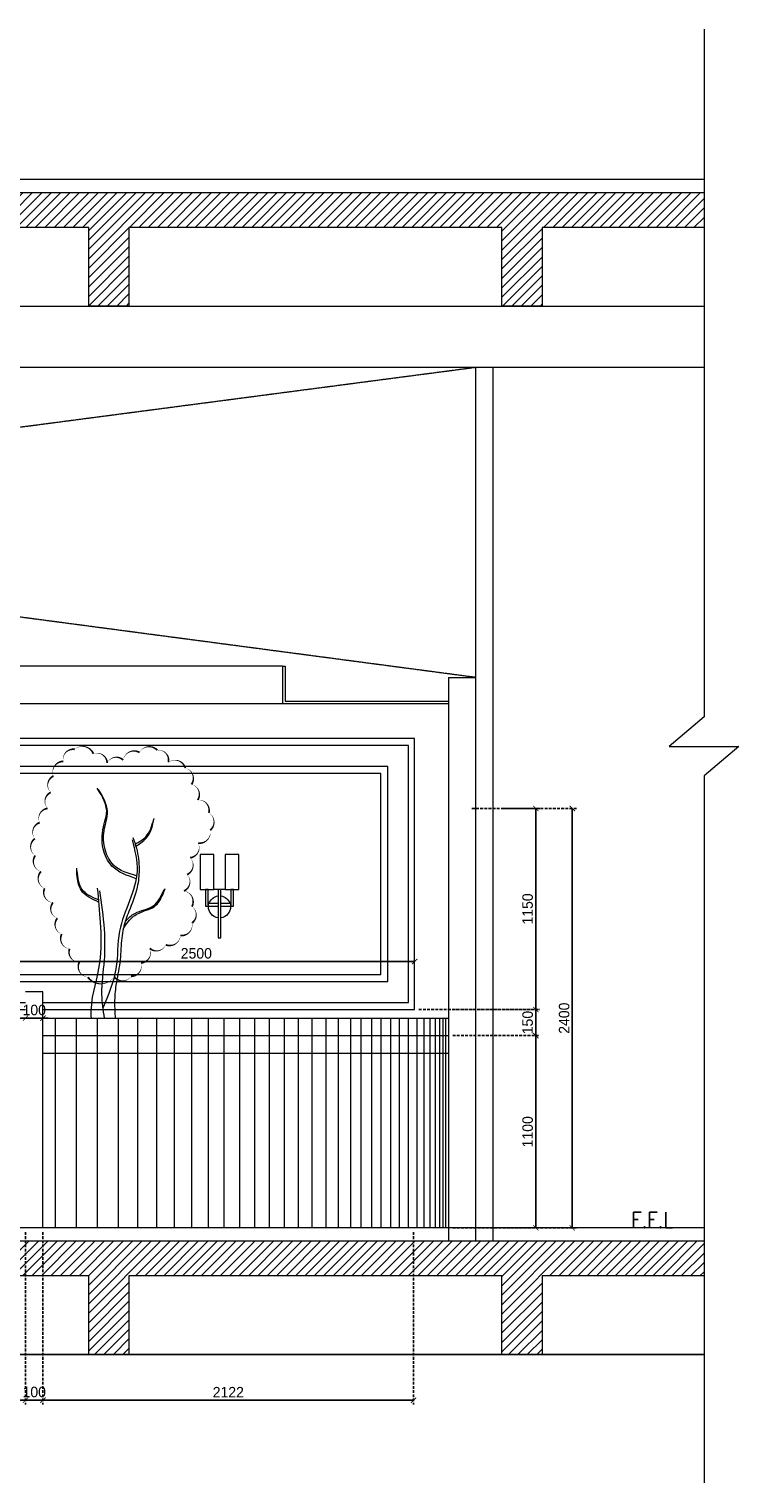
# Model space of a CAD drawing. Header units: millimetres. Extents: x 325 to 282792, y 120 to 12645.
# Tile 15 of 15: x 278727 to 282792, y 4326 to 12645. Entities that reach past the tile are written whole.
import ezdxf

# ---------------------------------------------------------------- set-up
doc = ezdxf.new("R2010")
doc.units = ezdxf.units.MM
doc.header["$LTSCALE"] = 2.5
doc.linetypes.add('DASHED2', pattern=[9.525, 6.35, -3.175])
doc.linetypes.add('HIDDEN', pattern=[0.375, 0.25, -0.125])
for name, color, linetype, lineweight in [('Dimension', 40, 'Continuous', 0), ('ELEVATION 1', 143, 'Continuous', 18), ('ELEVATION 2', 33, 'Continuous', 15), ('ELEVATION 3', 23, 'Continuous', 13), ('ELEVATION 4', 157, 'Continuous', 9), ('ELEVATION 5', 156, 'Continuous', 5), ('HATCH LIGHT', 250, 'Continuous', 0), ('HATCH MEDIUM', 251, 'Continuous', 5), ('ROOM TEXT', 7, 'Continuous', 5)]:
    doc.layers.add(name, color=color, linetype=linetype, lineweight=lineweight)
doc.layers.add('ELEVATION-4', color=8, linetype='Continuous')
doc.styles.add('MTEXT', font='romans.shx', dxfattribs={"width": 0.85})
doc.styles.get("Standard").update_dxf_attribs({"font": 'GOTHIC.TTF'})
doc.dimstyles.new('AJKD_30', dxfattribs={"dimscale": 30, "dimtxt": 2, "dimasz": 1, "dimexe": 0.8, "dimexo": 0.8, "dimgap": 0.5, "dimtad": 1, "dimdec": 0, "dimzin": 0, "dimdsep": 46, "dimtxsty": 'Standard', "dimblk": 'ARCHTICK', "dimcen": 0.125, "dimclrd": 251, "dimclre": 251, "dimclrt": 42, "dimadec": 0, "dimazin": 0, "dimtfac": 1, "dimtdec": 0, "dimtix": 1, "dimtmove": 1, "dimatfit": 3, "dimfxl": 0, "dimtolj": 1, "dimtzin": 0, "dimarcsym": 0})
pattern_1 = [(45, (-139501.004, -30552.65), (-26.9407684, 26.9407684), [])]

# ---------------------------------------------------------------- blocks, each defined once
blk = doc.blocks.new('tree')
blk.add_lwpolyline([(286337.7, 42421.4, 0, 10.7, -0.520567), (286288.5, 42507.2, 0, 10.7, -0.520567), (286288.5, 42507.2, 0, 10.7, -0.520567), (286232.9, 42583.4, 0, 10.7, -0.520567), (286232.9, 42583.4, 0, 10.7, -0.520567), (286188.4, 42667.6, 0, 10.7, -0.520567), (286188.4, 42667.6, 0, 10.7, -0.520567), (286162.9, 42758.2, 0, 10.7, -0.520567), (286162.9, 42758.2, 0, 10.7, -0.520567), (286138.2, 42848.1, 0, 10.7, -0.520567), (286138.2, 42848.1, 0, 10.7, -0.520567), (286089.9, 42929.4, 0, 10.7, -0.520567), (286089.9, 42929.4, 0, 10.7, -0.520567), (286069.6, 43026, 0, 10.7, -0.520567), (286069.6, 43026, 0, 10.7, -0.520567), (286036.5, 43117.4, 0, 10.7, -0.520567), (286036.5, 43117.4, 0, 10.7, -0.520567), (286034, 43214, 0, 10.7, -0.520567), (286034, 43214, 0, 10.7, -0.520567), (286061.9, 43305.5, 0, 10.7, -0.520567), (286061.9, 43305.5, 0, 10.7, -0.520567), (286107.7, 43386.8, 0, 10.7, -0.520567), (286107.7, 43386.8, 0, 10.7, -0.520567), (286125.5, 43478.3, 0, 10.7, -0.520567), (286125.5, 43478.3, 0, 10.7, -0.520567), (286140.7, 43572.3, 0, 10.7, -0.520567), (286140.7, 43572.3, 0, 10.7, -0.520567), (286196.7, 43656.2, 0, 10.7, -0.520567), (286196.7, 43656.2, 0, 10.7, -0.520567), (286262.8, 43724.8, 0, 10.7, -0.520567), (286262.8, 43724.8, 0, 10.7, -0.520567), (286369.5, 43699.4, 0, 10.7, -0.520567), (286369.5, 43699.4, 0, 10.7, -0.520567), (286448.4, 43646, 0, 10.7, -0.520567), (286448.4, 43646, 0, 10.7, -0.520567), (286539.9, 43663.8, 0, 10.7, -0.520567), (286539.9, 43663.8, 0, 10.7, -0.520567), (286633.9, 43707, 0, 10.7, -0.520567), (286633.9, 43707, 0, 10.7, -0.520567), (286735.6, 43719.7, 0, 10.7, -0.520567), (286735.6, 43719.7, 0, 10.7, -0.520567), (286799.2, 43651.1, 0, 10.7, -0.520567), (286799.2, 43651.1, 0, 10.7, -0.520567), (286895.8, 43618.1, 0, 10.7, -0.520567), (286895.8, 43618.1, 0, 10.7, -0.520567), (286931.4, 43524, 0, 10.7, -0.520567), (286931.4, 43524, 0, 10.7, -0.520567), (286967, 43435.1, 0, 10.7, -0.520567), (286967, 43435.1, 0, 10.7, -0.520567), (287030.5, 43361.4, 0, 10.7, -0.520567), (287030.5, 43361.4, 0, 10.7, -0.520567), (287038.2, 43262.3, 0, 10.7, -0.520567), (287038.2, 43262.3, 0, 10.7, -0.520567), (286969.5, 43188.6, 0, 10.7, -0.520567), (286969.5, 43188.6, 0, 10.7, -0.520567), (286923.8, 43104.7, 0, 10.7, -0.520567), (286923.8, 43104.7, 0, 10.7, -0.520567), (286906, 43008.2, 0, 10.7, -0.520567), (286906, 43008.2, 0, 10.7, -0.520567), (286888.2, 42914.2, 0, 10.7, -0.520567), (286888.2, 42914.2, 0, 10.7, -0.520567), (286933.9, 42825.2, 0, 10.7, -0.520567), (286933.9, 42825.2, 0, 10.7, -0.520567), (286933.9, 42731.2, 0, 10.7, -0.520567), (286933.9, 42731.2, 0, 10.7, -0.520567), (286867.8, 42660, 0, 10.7, -0.520567), (286867.8, 42660, 0, 10.7, -0.520567), (286783.9, 42606.7, 0, 10.7, -0.520567), (286783.9, 42606.7, 0, 10.7, -0.520567), (286692.4, 42586.4, 0, 10.7, -0.520567), (286692.4, 42586.4, 0, 10.7, -0.520567), (286641.6, 42502.5, 0, 10.7, -0.520567), (286641.6, 42502.5, 0, 10.7, -0.520567), (286585.6, 42426.3, 0, 10.7, -0.520567), (286585.6, 42426.3, 0, 10.7, -0.520567), (286489, 42423.7, 0, 10.7, -0.520567), (286489, 42423.7, 0, 10.7, -0.520567)], format="xyseb", close=True)
for points in [[(286614.7, 42984.8), (286475.5, 43057.3), (286425.7, 43155.3), (286431.3, 43299.5), (286445.2, 43355.4), (286391.7, 43502.2)], [(286617.1, 43000.5), (286485.5, 43062.1), (286431, 43259.1), (286450, 43369.9), (286399.3, 43496)], [(286608.8, 43182.7), (286669.8, 43224.6), (286715.1, 43325)], [(286612.6, 43170.5), (286679.8, 43226.4), (286710.8, 43298.4), (286718.1, 43329.3)], [(286591.6, 43207), (286619.5, 43029.5), (286519.7, 42685.4), (286498.7, 42469.8), (286422.8, 42244)], [(286595.9, 43220.7), (286615.9, 43158.7), (286631.1, 43037.1), (286620.4, 42936), (286572.5, 42797.4), (286541.3, 42701.7), (286527.5, 42586), (286521, 42504.4), (286498.7, 42375.5), (286490.9, 42275), (286494, 42186.5)], [(286399.3, 42850.6), (286301.1, 42916.8), (286275.3, 43009.1), (286274.4, 43045.9)], [(286398.1, 42863.9), (286303.6, 42924.3), (286277.3, 43029.5)], [(286391.8, 42930), (286408.7, 42734.7), (286404.8, 42503.5), (286356, 42239.8), (286356, 42186.5)], [(286403.7, 42916.2), (286430.8, 42695), (286430.8, 42516.7), (286416.5, 42322.6), (286431, 42186.5)], [(286541, 42700.5), (286599.8, 42769.5), (286665.7, 42802), (286719.8, 42826.5), (286764.6, 42888.9), (286780.5, 42928.6)], [(286552.2, 42741.4), (286606.9, 42786.5), (286711.8, 42828.5), (286774.6, 42923.2)]]:
    blk.add_spline(points, degree=3)
blk = doc.blocks.new('E WL')
blk.add_line((-32.7, 276.1), (32.7, 276.1))
for points in [[(-111.4, 476.2), (-32.7, 476.2), (-32.7, 276.1), (-111.4, 276.1)], [(32.7, 476.2), (111.4, 476.2), (111.4, 276.1), (32.7, 276.1)], [(-79.5, 276.1), (-64.5, 276.1), (-64.5, 180.5), (-79.5, 180.5)], [(-7.5, 276.1), (7.5, 276.1), (7.5, 0), (-7.5, 0)], [(64.5, 276.1), (79.5, 276.1), (79.5, 180.5), (64.5, 180.5)]]:
    blk.add_lwpolyline(points, close=True)
for points in [[(-7.5, 180.5), (-64.5, 180.5), (-64.5, 195.5), (-7.5, 195.5)], [(7.5, 195.5), (64.5, 195.5), (64.5, 180.5), (7.5, 180.5)]]:
    blk.add_lwpolyline(points)
for start, end in [(176.59121, 263.10582), (96.89418, 162.68536), (17.31464, 83.21619), (276.78381, 3.40879)]:
    blk.add_arc((0.1, 176.8), 62.9, start, end)
blk = doc.blocks.new('_ArchTick')
at = {"color": 0, "linetype": 'ByBlock', "const_width": 0.15}
blk.add_lwpolyline([(-0.5, -0.5), (0.5, 0.5)], dxfattribs=at)
blk = doc.blocks.new('*D158')
at = {"layer": 'Defpoints', "color": 0}
for p in [(278706.7, 5785.3), (278806.7, 5785.3), (278806.7, 4799.3)]:
    blk.add_point(p, dxfattribs=at)
at = {"layer": 'Dimension', "color": 251, "linetype": 'DASHED2', "lineweight": -2}
for p, q in [((278706.7, 5761.3), (278706.7, 4775.3)), ((278806.7, 5761.3), (278806.7, 4775.3))]:
    blk.add_line(p, q, dxfattribs=at)
at = {"layer": 'Dimension', "color": 251, "lineweight": -2}
for p, q in [((278706.7, 4799.3), (278676.7, 4799.3)), ((278706.7, 4799.3), (278806.7, 4799.3)), ((278806.7, 4799.3), (278836.7, 4799.3))]:
    blk.add_line(p, q, dxfattribs=at)
at = {"layer": 'Dimension', "color": 251, "lineweight": -2, "xscale": 30, "yscale": 30, "zscale": 30}
blk.add_blockref('_ArchTick', (278706.7, 4799.3), dxfattribs=at)
at = {"layer": 'Dimension', "color": 251, "lineweight": -2, "xscale": 30, "yscale": 30, "zscale": 30, "rotation": 180}
blk.add_blockref('_ArchTick', (278806.7, 4799.3), dxfattribs=at)
at = {"layer": 'Dimension', "color": 42, "insert": (278756.7, 4845.8), "char_height": 60, "attachment_point": 5}
blk.add_mtext('\\A1;100', dxfattribs=at)
blk = doc.blocks.new('*D159')
at = {"layer": 'Defpoints', "color": 0}
for p in [(278806.7, 5785.3), (280929.2, 5785.3), (280929.2, 4799.3)]:
    blk.add_point(p, dxfattribs=at)
at = {"layer": 'Dimension', "color": 251, "linetype": 'DASHED2', "lineweight": -2}
for p, q in [((278806.7, 5761.3), (278806.7, 4775.3)), ((280929.2, 5761.3), (280929.2, 4775.3))]:
    blk.add_line(p, q, dxfattribs=at)
at = {"layer": 'Dimension', "color": 251, "lineweight": -2}
blk.add_line((278806.7, 4799.3), (280929.2, 4799.3), dxfattribs=at)
at = {"layer": 'Dimension', "color": 251, "lineweight": -2, "xscale": 30, "yscale": 30, "zscale": 30, "rotation": 180}
blk.add_blockref('_ArchTick', (278806.7, 4799.3), dxfattribs=at)
at = {"layer": 'Dimension', "color": 251, "lineweight": -2, "xscale": 30, "yscale": 30, "zscale": 30}
blk.add_blockref('_ArchTick', (280929.2, 4799.3), dxfattribs=at)
at = {"layer": 'Dimension', "color": 42, "insert": (279868, 4845.1), "char_height": 60, "attachment_point": 5}
blk.add_mtext('\\A1;2122', dxfattribs=at)
blk = doc.blocks.new('*D175')
at = {"layer": 'Defpoints', "color": 0}
for p in [(278434.7, 7309.5), (280935.2, 7309.5), (280935.2, 7309.5)]:
    blk.add_point(p, dxfattribs=at)
at = {"layer": 'Dimension', "color": 251, "lineweight": -2}
blk.add_line((278434.7, 7309.5), (280935.2, 7309.5), dxfattribs=at)
at = {"layer": 'Dimension', "color": 251, "lineweight": -2, "xscale": 30, "yscale": 30, "zscale": 30, "rotation": 180}
blk.add_blockref('_ArchTick', (278434.7, 7309.5), dxfattribs=at)
at = {"layer": 'Dimension', "color": 251, "lineweight": -2, "xscale": 30, "yscale": 30, "zscale": 30}
blk.add_blockref('_ArchTick', (280935.2, 7309.5), dxfattribs=at)
at = {"layer": 'Dimension', "color": 42, "insert": (279684.9, 7356), "char_height": 60, "attachment_point": 5}
blk.add_mtext('\\A1;2500', dxfattribs=at)
blk = doc.blocks.new('*D184')
at = {"layer": 'Defpoints', "color": 0}
for p in [(281129.2, 6885.3), (281129.2, 5785.3), (281629, 5785.3)]:
    blk.add_point(p, dxfattribs=at)
at = {"layer": 'Dimension', "color": 251, "linetype": 'DASHED2', "lineweight": -2}
for p, q in [((281153.2, 6885.3), (281653, 6885.3)), ((281153.2, 5785.3), (281653, 5785.3))]:
    blk.add_line(p, q, dxfattribs=at)
at = {"layer": 'Dimension', "color": 251, "lineweight": -2}
blk.add_line((281629, 6885.3), (281629, 5785.3), dxfattribs=at)
at = {"layer": 'Dimension', "color": 251, "lineweight": -2, "xscale": 30, "yscale": 30, "zscale": 30}
for p, rotation in [((281629, 6885.3), 90), ((281629, 5785.3), 270)]:
    blk.add_blockref('_ArchTick', p, dxfattribs=dict(at, rotation=rotation))
at = {"layer": 'Dimension', "color": 42, "insert": (281582.4, 6335.3), "char_height": 60, "attachment_point": 5, "rotation": 90}
blk.add_mtext('\\A1;1100', dxfattribs=at)
blk = doc.blocks.new('*D185')
at = {"layer": 'Defpoints', "color": 0}
for p in [(280935.2, 7035.3), (281629, 7035.3), (281129.2, 6885.3)]:
    blk.add_point(p, dxfattribs=at)
at = {"layer": 'Dimension', "color": 251, "linetype": 'DASHED2', "lineweight": -2}
for p, q in [((280959.2, 7035.3), (281653, 7035.3)), ((281153.2, 6885.3), (281653, 6885.3))]:
    blk.add_line(p, q, dxfattribs=at)
at = {"layer": 'Dimension', "color": 251, "lineweight": -2}
for p, q in [((281629, 7035.3), (281629, 7065.3)), ((281629, 6885.3), (281629, 7035.3)), ((281629, 6885.3), (281629, 6855.3))]:
    blk.add_line(p, q, dxfattribs=at)
at = {"layer": 'Dimension', "color": 251, "lineweight": -2, "xscale": 30, "yscale": 30, "zscale": 30}
for p, rotation in [((281629, 7035.3), 270), ((281629, 6885.3), 90)]:
    blk.add_blockref('_ArchTick', p, dxfattribs=dict(at, rotation=rotation))
at = {"layer": 'Dimension', "color": 42, "insert": (281582.4, 6960.3), "char_height": 60, "attachment_point": 5, "rotation": 90}
blk.add_mtext('\\A1;150', dxfattribs=at)
blk = doc.blocks.new('*D186')
at = {"layer": 'Defpoints', "color": 0}
for p in [(281239.2, 8185.3), (281629, 8185.3), (281129.2, 7035.3)]:
    blk.add_point(p, dxfattribs=at)
at = {"layer": 'Dimension', "color": 251, "linetype": 'DASHED2', "lineweight": -2}
for p, q in [((281263.2, 8185.3), (281653, 8185.3)), ((281153.2, 7035.3), (281653, 7035.3))]:
    blk.add_line(p, q, dxfattribs=at)
at = {"layer": 'Dimension', "color": 251, "lineweight": -2}
blk.add_line((281629, 7035.3), (281629, 8185.3), dxfattribs=at)
at = {"layer": 'Dimension', "color": 251, "lineweight": -2, "xscale": 30, "yscale": 30, "zscale": 30}
for p, rotation in [((281629, 8185.3), 90), ((281629, 7035.3), 270)]:
    blk.add_blockref('_ArchTick', p, dxfattribs=dict(at, rotation=rotation))
at = {"layer": 'Dimension', "color": 42, "insert": (281582.4, 7610.3), "char_height": 60, "attachment_point": 5, "rotation": 90}
blk.add_mtext('\\A1;1150', dxfattribs=at)
blk = doc.blocks.new('*D187')
at = {"layer": 'Defpoints', "color": 0}
for p in [(281417.7, 8185.3), (281417.7, 5785.3), (281838, 5785.3)]:
    blk.add_point(p, dxfattribs=at)
at = {"layer": 'Dimension', "color": 251, "linetype": 'DASHED2', "lineweight": -2}
for p, q in [((281441.7, 8185.3), (281862, 8185.3)), ((281441.7, 5785.3), (281862, 5785.3))]:
    blk.add_line(p, q, dxfattribs=at)
at = {"layer": 'Dimension', "color": 251, "lineweight": -2}
blk.add_line((281838, 8185.3), (281838, 5785.3), dxfattribs=at)
at = {"layer": 'Dimension', "color": 251, "lineweight": -2, "xscale": 30, "yscale": 30, "zscale": 30}
for p, rotation in [((281838, 8185.3), 90), ((281838, 5785.3), 270)]:
    blk.add_blockref('_ArchTick', p, dxfattribs=dict(at, rotation=rotation))
at = {"layer": 'Dimension', "color": 42, "insert": (281791.5, 6985.3), "char_height": 60, "attachment_point": 5, "rotation": 90}
blk.add_mtext('\\A1;2400', dxfattribs=at)
blk = doc.blocks.new('*D188')
at = {"layer": 'Defpoints', "color": 0}
for p in [(278706.7, 6985.3), (278706.7, 6985.3), (278806.7, 6985.3)]:
    blk.add_point(p, dxfattribs=at)
at = {"layer": 'Dimension', "color": 251, "lineweight": -2}
for p, q in [((278706.7, 6985.3), (278676.7, 6985.3)), ((278806.7, 6985.3), (278706.7, 6985.3)), ((278806.7, 6985.3), (278836.7, 6985.3))]:
    blk.add_line(p, q, dxfattribs=at)
at = {"layer": 'Dimension', "color": 251, "lineweight": -2, "xscale": 30, "yscale": 30, "zscale": 30}
blk.add_blockref('_ArchTick', (278706.7, 6985.3), dxfattribs=at)
at = {"layer": 'Dimension', "color": 251, "lineweight": -2, "xscale": 30, "yscale": 30, "zscale": 30, "rotation": 180}
blk.add_blockref('_ArchTick', (278806.7, 6985.3), dxfattribs=at)
at = {"layer": 'Dimension', "color": 42, "insert": (278756.7, 7031.8), "char_height": 60, "attachment_point": 5}
blk.add_mtext('\\A1;100', dxfattribs=at)

msp = doc.modelspace()

# ---------------------------------------------------------------- hatches: boundary and pattern name
at = {"layer": 'HATCH LIGHT'}
h = msp.add_hatch(dxfattribs=at)
h.set_pattern_fill('ANSI31', color=256, scale=12)
h.set_pattern_definition(pattern_1)
h.paths.add_polyline_path([(281129.2, 11710.3), (275955.7, 11710.3), (275955.7, 11510.3), (276702.9, 11510.3), (276702.9, 11060.3), (276932.9, 11060.3), (276932.9, 11510.3), (279068.9, 11510.3), (279068.9, 11060.3), (279298.9, 11060.3), (279298.9, 11510.3), (281129.2, 11510.3)])
h.paths.add_polyline_path([(282592.3, 11710.3), (281129.2, 11710.3), (281129.2, 11510.3), (281434.9, 11510.3), (281434.9, 11060.3), (281664.9, 11060.3), (281664.9, 11510.3), (282592.3, 11510.3)])
h.paths.add_polyline_path([(266880.7, 11710.3), (266880.7, 11510.3), (267238.9, 11510.3), (267238.9, 11060.3), (267468.9, 11060.3), (267468.9, 11510.3), (269604.9, 11510.3), (269604.9, 11060.3), (269834.9, 11060.3), (269834.9, 11510.3), (271970.9, 11510.3), (271970.9, 11060.3), (272200.9, 11060.3), (272200.9, 11510.3), (274336.9, 11510.3), (274336.9, 11060.3), (274566.9, 11060.3), (274566.9, 11510.3), (275955.7, 11510.3), (275955.7, 11710.3)])
h = msp.add_hatch(dxfattribs=at)
h.set_pattern_fill('ANSI31', color=256, scale=12)
h.set_pattern_definition(pattern_1)
h.paths.add_polyline_path([(281129.2, 5710.3), (275955.7, 5710.3), (275955.7, 5510.3), (276702.9, 5510.3), (276702.9, 5060.3), (276932.9, 5060.3), (276932.9, 5510.3), (279068.9, 5510.3), (279068.9, 5060.3), (279298.9, 5060.3), (279298.9, 5510.3), (281129.2, 5510.3)])
h.paths.add_polyline_path([(282592.3, 5710.3), (281129.2, 5710.3), (281129.2, 5510.3), (281434.9, 5510.3), (281434.9, 5060.3), (281664.9, 5060.3), (281664.9, 5510.3), (282592.3, 5510.3)])
h.paths.add_polyline_path([(266880.7, 5710.3), (266880.7, 5510.3), (267238.9, 5510.3), (267238.9, 5060.3), (267468.9, 5060.3), (267468.9, 5510.3), (269604.9, 5510.3), (269604.9, 5060.3), (269834.9, 5060.3), (269834.9, 5510.3), (271970.9, 5510.3), (271970.9, 5060.3), (272200.9, 5060.3), (272200.9, 5510.3), (274336.9, 5510.3), (274336.9, 5060.3), (274566.9, 5060.3), (274566.9, 5510.3), (275955.7, 5510.3), (275955.7, 5710.3)])

# ---------------------------------------------------------------- linework, layer by layer
at = {"layer": 'ELEVATION 1'}
for p, q in [((266880.7, 11710.3), (282592.3, 11710.3)), ((279068.9, 11510.3), (276932.9, 11510.3)), ((279068.9, 11060.3), (279068.9, 11510.3)), ((279298.9, 11510.3), (279298.9, 11060.3)), ((281434.9, 11510.3), (279298.9, 11510.3)), ((281434.9, 11060.3), (281434.9, 11510.3)), ((281664.9, 11510.3), (281664.9, 11060.3)), ((282592.3, 11510.3), (281664.9, 11510.3)), ((279298.9, 11060.3), (279068.9, 11060.3)), ((281664.9, 11060.3), (281434.9, 11060.3)), ((281283, 10710.3), (281283, 5710.3)), ((281383, 10710.3), (281383, 5710.3)), ((281129.2, 8935.3), (281129.2, 5710.3)), ((281129.2, 8935.3), (281283, 8935.3)), ((266880.7, 5710.3), (282592.3, 5710.3)), ((279068.9, 5510.3), (276932.9, 5510.3)), ((279068.9, 5060.3), (279068.9, 5510.3)), ((279298.9, 5510.3), (279298.9, 5060.3)), ((281434.9, 5510.3), (279298.9, 5510.3)), ((281434.9, 5060.3), (281434.9, 5510.3)), ((281664.9, 5510.3), (281664.9, 5060.3)), ((282592.3, 5510.3), (281664.9, 5510.3)), ((279298.9, 5060.3), (279068.9, 5060.3)), ((281664.9, 5060.3), (281434.9, 5060.3))]:
    msp.add_line(p, q, dxfattribs=at)
at = {"layer": 'ELEVATION 2'}
for p, q in [((278806.7, 7135.3), (278706.7, 7135.3)), ((278806.7, 5785.3), (278806.7, 7135.3))]:
    msp.add_line(p, q, dxfattribs=at)
at = {"layer": 'ELEVATION 3'}
for p, q in [((280178.3, 9000.3), (280178.3, 8785.3)), ((280178.3, 9000.3), (280193.3, 9000.3)), ((280193.3, 9000.3), (280193.3, 8800.3)), ((280178.3, 8785.3), (281129.2, 8785.3)), ((280193.3, 8800.3), (281129.2, 8800.3)), ((278806.7, 6885.3), (281129.2, 6885.3)), ((278806.7, 6785.3), (281129.2, 6785.3))]:
    msp.add_line(p, q, dxfattribs=at)
at = {"layer": 'ELEVATION 4'}
for p, q in [((266880.7, 11060.3), (282592.3, 11060.3)), ((266880.7, 10710.3), (282592.3, 10710.3)), ((280178.3, 9000.3), (268434.5, 9000.3)), ((278806.7, 6985.3), (281129.2, 6985.3)), ((282592.3, 5785.3), (266880.7, 5785.3))]:
    msp.add_line(p, q, dxfattribs=at)
msp.add_lwpolyline([(282592.3, 11785.3), (266880.7, 11785.3)], dxfattribs=at)
at = {"layer": 'ELEVATION 5'}
for points in [[(278806.7, 7035.3), (280935.2, 7035.3), (280935.2, 8585.2), (278434.7, 8585.2), (278434.7, 7035.3), (278706.7, 7035.3)], [(278806.7, 7075.3), (280900.7, 7075.3), (280900.7, 8545.2), (278474.7, 8545.2), (278474.7, 7075.3), (278706.7, 7075.3)]]:
    msp.add_lwpolyline(points, dxfattribs=at)
for points in [[(280780.7, 8425.2), (278594.7, 8425.2), (278594.7, 7195.3), (280780.7, 7195.3)], [(280740.7, 8385.2), (278634.7, 8385.2), (278634.7, 7235.3), (280740.7, 7235.3)]]:
    msp.add_lwpolyline(points, close=True, dxfattribs=at)
at = {"layer": 'ELEVATION-4'}
msp.add_line((266880.7, 5060.3), (282592.3, 5060.3), dxfattribs=at)
at = {"layer": 'HATCH LIGHT', "linetype": 'HIDDEN', "ltscale": 5}
for p, q in [((267869.7, 8950.3), (281283, 10710.3)), ((281283, 8935.3), (267869.7, 10710.3))]:
    msp.add_line(p, q, dxfattribs=at)
at = {"layer": 'HATCH LIGHT'}
for p, q in [((268434.5, 8785.3), (280178.3, 8785.3)), ((278879.2, 5785.3), (278879.2, 6985.3)), ((278999.2, 5785.3), (278999.2, 6985.3)), ((279119.2, 5785.3), (279119.2, 6985.3)), ((279239.2, 5785.3), (279239.2, 6985.3)), ((279349.2, 5785.3), (279349.2, 6985.3)), ((279459.2, 5785.3), (279459.2, 6985.3)), ((279559.2, 5785.3), (279559.2, 6985.3)), ((279659.2, 5785.3), (279659.2, 6985.3)), ((279754.2, 5785.3), (279754.2, 6985.3)), ((279844.2, 5785.3), (279844.2, 6985.3)), ((279934.2, 5785.3), (279934.2, 6985.3)), ((280019.2, 5785.3), (280019.2, 6985.3)), ((280104.2, 5785.3), (280104.2, 6985.3)), ((280189.2, 5785.3), (280189.2, 6985.3)), ((280269.2, 5785.3), (280269.2, 6985.3)), ((280349.2, 5785.3), (280349.2, 6985.3)), ((280429.2, 5785.3), (280429.2, 6985.3)), ((280499.2, 5785.3), (280499.2, 6985.3)), ((280569.2, 5785.3), (280569.2, 6985.3)), ((280629.2, 5785.3), (280629.2, 6985.3)), ((280689.2, 5785.3), (280689.2, 6985.3)), ((280744.2, 5785.3), (280744.2, 6985.3)), ((280799.2, 5785.3), (280799.2, 6985.3)), ((280849.2, 5785.3), (280849.2, 6985.3)), ((280899.2, 5785.3), (280899.2, 6985.3)), ((280949.2, 5785.3), (280949.2, 6985.3)), ((280989.2, 5785.3), (280989.2, 6985.3)), ((281024.2, 5785.3), (281024.2, 6985.3)), ((281054.2, 5785.3), (281054.2, 6985.3)), ((281079.2, 5785.3), (281079.2, 6985.3)), ((281099.2, 5785.3), (281099.2, 6985.3)), ((281114.2, 5785.3), (281114.2, 6985.3))]:
    msp.add_line(p, q, dxfattribs=at)
at = {"layer": 'HATCH MEDIUM', "ltscale": 1.5}
msp.add_lwpolyline([(282592.3, 12645.5), (282592.3, 8709.4), (282392.3, 8540.8), (282792.3, 8540.8), (282592.3, 8372.1), (282592.3, 4325.8)], dxfattribs=at)

# ---------------------------------------------------------------- block references
at = {"layer": 'ELEVATION 5', "xscale": -1}
msp.add_blockref('E WL', (279817.6, 7445.3), dxfattribs=at)
at = {"layer": 'HATCH LIGHT'}
msp.add_blockref('tree', (-7274.1, -35201.2), dxfattribs=at)

# ---------------------------------------------------------------- texts
at = {"layer": 'ROOM TEXT', "insert": (282108.8, 5785.3, 0.2), "char_height": 90, "attachment_point": 7, "style": 'MTEXT'}
msp.add_mtext_dynamic_manual_height_columns('\\A1;{\\W1.088915; }F.F.L', width=443.719, gutter_width=1.8, heights=[0], dxfattribs=at)

# ---------------------------------------------------------------- dimensions: what is measured, and where the dimension line sits
at = {"layer": 'Dimension'}
for base, p1, p2, picture, middle in [((281629, 8185.3), (281129.2, 7035.3), (281239.2, 8185.3), '*D186', (281582.4, 7610.3)), ((281838, 5785.3), (281417.7, 8185.3), (281417.7, 5785.3), '*D187', (281791.5, 6985.3)), ((281629, 7035.3), (281129.2, 6885.3), (280935.2, 7035.3), '*D185', (281582.4, 6960.3)), ((281629, 5785.3), (281129.2, 6885.3), (281129.2, 5785.3), '*D184', (281582.4, 6335.3))]:
    dim = msp.add_linear_dim(base=base, p1=p1, p2=p2, angle=90, dimstyle='AJKD_30', dxfattribs=at)
    dim.commit()
    dim.dimension.update_dxf_attribs({"geometry": picture, "text_midpoint": middle})
for base, p1, p2, picture, middle in [((280935.1856, 7309.4992), (278434.6959, 7309.4992), (280935.1856, 7309.4992), '*D175', (279684.9407, 7356.0084)), ((278706.7, 6985.3), (278806.7, 6985.3), (278706.7, 6985.3), '*D188', (278756.7, 7031.8)), ((278806.7, 4799.3), (278706.7, 5785.3), (278806.7, 5785.3), '*D158', (278756.7, 4845.8)), ((280929.1856, 4799.3095), (278806.7305, 5785.2587), (280929.1856, 5785.2587), '*D159', (279867.958, 4845.0641))]:
    dim = msp.add_linear_dim(base=base, p1=p1, p2=p2, dimstyle='AJKD_30', dxfattribs=at)
    dim.commit()
    dim.dimension.update_dxf_attribs({"geometry": picture, "text_midpoint": middle})

doc.saveas('drawing.dxf')
